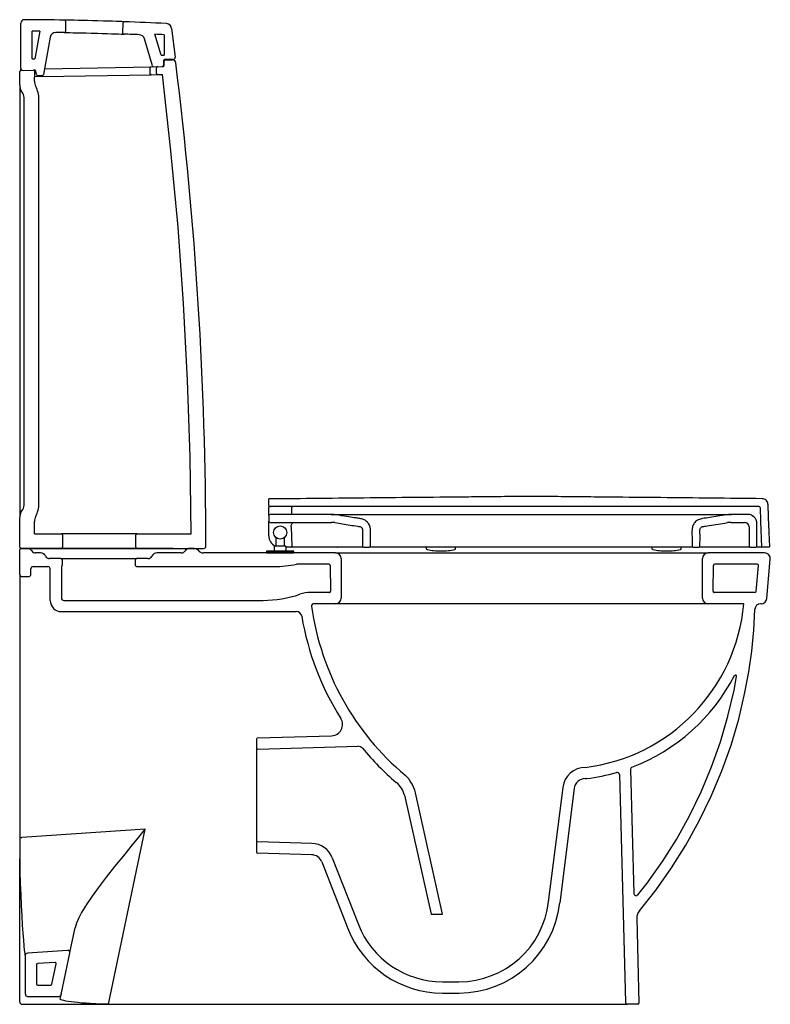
# Model space of a CAD drawing. Header units: millimetres. Extents: x 3643.629 to 3644.295, y 1712.119 to 1712.991.
import ezdxf

# ---------------------------------------------------------------- set-up
doc = ezdxf.new("R2010")
doc.units = ezdxf.units.MM
doc.layers.add('BLOCKS', color=3, linetype='Continuous')
doc.layers.add('SANINDUSA', color=3, linetype='Continuous')

msp = doc.modelspace()

# ---------------------------------------------------------------- linework, layer by layer
at = {"layer": 'BLOCKS'}
for p, q in [((3643.63041, 1712.94844), (3643.63053, 1712.98837)), ((3643.67004, 1712.98998), (3643.67001, 1712.98097)), ((3643.72101, 1712.97955), (3643.72104, 1712.98856)), ((3643.64043, 1712.95666), (3643.64051, 1712.98132)), ((3643.64729, 1712.98127), (3643.64288, 1712.95673)), ((3643.7548, 1712.95989), (3643.74927, 1712.97841)), ((3643.7575, 1712.97802), (3643.75744, 1712.95997)), ((3643.76413, 1712.98353), (3643.76716, 1712.95818)), ((3643.6565, 1712.97598), (3643.65053, 1712.94276)), ((3643.74719, 1712.95042), (3643.74002, 1712.97446)), ((3643.64043, 1712.95666), (3643.64288, 1712.95673)), ((3643.7548, 1712.95989), (3643.75744, 1712.95997)), ((3643.75693, 1712.95496), (3643.75691, 1712.95092)), ((3643.7576, 1712.95097), (3643.75749, 1712.95472)), ((3643.76517, 1712.95594), (3643.75793, 1712.95596)), ((3643.75849, 1712.95575), (3643.76482, 1712.95575)), ((3643.62947, 1712.93343), (3643.62947, 1712.94537)), ((3643.63044, 1712.94637), (3643.64147, 1712.94669)), ((3643.6425, 1712.94571), (3643.64265, 1712.94031)), ((3643.64424, 1712.94278), (3643.6437, 1712.94589)), ((3643.65146, 1712.94794), (3643.746, 1712.94964)), ((3643.7451, 1712.94361), (3643.74496, 1712.94861)), ((3643.74592, 1712.94964), (3643.75663, 1712.94994)), ((3643.74612, 1712.94264), (3643.75148, 1712.94279)), ((3643.7508, 1712.94377), (3643.75066, 1712.94877)), ((3643.75183, 1712.9428), (3643.75595, 1712.94292)), ((3643.64247, 1712.93689), (3643.64247, 1712.93971)), ((3643.64907, 1712.9409), (3643.64332, 1712.94074)), ((3643.64522, 1712.94196), (3643.64955, 1712.94194)), ((3643.64907, 1712.9409), (3643.74612, 1712.94264)), ((3643.62947, 1712.93343), (3643.62947, 1712.55007)), ((3643.63213, 1712.92614), (3643.63081, 1712.92843)), ((3643.63347, 1712.56235), (3643.63347, 1712.92114)), ((3643.64647, 1712.56235), (3643.64647, 1712.92114)), ((3643.63081, 1712.55507), (3643.63213, 1712.55735)), ((3643.62947, 1712.52375), (3643.62947, 1712.55007)), ((3643.64247, 1712.53575), (3643.64247, 1712.54661)), ((3643.64247, 1712.53575), (3643.66647, 1712.53575)), ((3643.73347, 1712.53575), (3643.66647, 1712.53575)), ((3643.66747, 1712.53475), (3643.66747, 1712.52375)), ((3643.73247, 1712.52375), (3643.73247, 1712.53475)), ((3643.73347, 1712.53575), (3643.78144, 1712.53575)), ((3643.62947, 1712.49975), (3643.62947, 1712.52175)), ((3643.63598, 1712.52275), (3643.63047, 1712.52275)), ((3643.63047, 1712.52275), (3643.73347, 1712.52275)), ((3643.64397, 1712.52275), (3643.63598, 1712.52275)), ((3643.64791, 1712.51875), (3643.64347, 1712.51875)), ((3643.75883, 1712.52275), (3643.64397, 1712.52275)), ((3643.73347, 1712.52275), (3643.79247, 1712.52275)), ((3643.77268, 1712.51875), (3643.75103, 1712.51875)), ((3643.7656, 1712.52275), (3643.75883, 1712.52275)), ((3643.7656, 1712.52275), (3643.78016, 1712.52275)), ((3643.78433, 1712.52275), (3643.78016, 1712.52275)), ((3643.90947, 1712.51875), (3643.79233, 1712.51875)), ((3643.90947, 1712.51875), (3644.23947, 1712.51875)), ((3644.28963, 1712.51875), (3644.23947, 1712.51875)), ((3643.64147, 1712.50675), (3643.65447, 1712.50675)), ((3643.66597, 1712.51375), (3643.65597, 1712.51375)), ((3643.66597, 1712.51375), (3643.73297, 1712.51375)), ((3643.66697, 1712.51275), (3643.66697, 1712.50775)), ((3643.73197, 1712.50775), (3643.73197, 1712.51275)), ((3643.74297, 1712.51375), (3643.73297, 1712.51375)), ((3643.73297, 1712.50675), (3643.84486, 1712.50675)), ((3643.84486, 1712.50675), (3643.85486, 1712.50675)), ((3643.90355, 1712.50875), (3643.87476, 1712.50875)), ((3643.90455, 1712.50776), (3643.90495, 1712.48476)), ((3643.91447, 1712.51375), (3643.91447, 1712.47875)), ((3644.23447, 1712.47875), (3644.23447, 1712.51375)), ((3644.24399, 1712.48476), (3644.24439, 1712.50776)), ((3644.28309, 1712.50875), (3644.24539, 1712.50875)), ((3644.28207, 1712.48466), (3644.28408, 1712.50766)), ((3644.29155, 1712.47831), (3644.29462, 1712.51331)), ((3643.62947, 1712.49975), (3643.62947, 1712.47843)), ((3643.63947, 1712.49975), (3643.63947, 1712.50475)), ((3643.65647, 1712.47675), (3643.65647, 1712.50475)), ((3643.66647, 1712.50642), (3643.66647, 1712.47875)), ((3643.63147, 1712.49775), (3643.63747, 1712.49775)), ((3643.90395, 1712.48375), (3643.88742, 1712.48375)), ((3644.27148, 1712.48375), (3644.24499, 1712.48375)), ((3644.28107, 1712.48375), (3644.27148, 1712.48375)), ((3643.62947, 1712.47843), (3643.62947, 1712.26675)), ((3643.66847, 1712.47675), (3643.84533, 1712.47675)), ((3643.90947, 1712.47375), (3643.89008, 1712.47375)), ((3644.23947, 1712.47375), (3643.90947, 1712.47375)), ((3644.27115, 1712.47375), (3644.23947, 1712.47375)), ((3644.28657, 1712.47375), (3644.28599, 1712.47375)), ((3643.66647, 1712.46675), (3643.87443, 1712.46675)), ((3643.8392, 1712.35374), (3643.8392, 1712.25375)), ((3643.8392, 1712.35374), (3643.83944, 1712.34575)), ((3643.84017, 1712.35477), (3643.9059, 1712.35674)), ((3643.84047, 1712.34478), (3643.92926, 1712.34744)), ((3644.17075, 1712.32692), (3644.17367, 1712.21695)), ((3644.16087, 1712.32237), (3644.16622, 1712.12069)), ((3644.00423, 1712.19875), (3643.98015, 1712.30618)), ((3644.1108, 1712.31101), (3644.09793, 1712.20949)), ((3644.12074, 1712.30988), (3644.10809, 1712.20859)), ((3643.97039, 1712.30399), (3643.99398, 1712.19875)), ((3643.74053, 1712.27397), (3643.63131, 1712.26669)), ((3643.70819, 1712.11875), (3643.74053, 1712.27397)), ((3643.62947, 1712.26675), (3643.62947, 1712.24777)), ((3643.88847, 1712.26128), (3643.84047, 1712.26272)), ((3643.83944, 1712.26175), (3643.8392, 1712.25375)), ((3643.62947, 1712.12075), (3643.62947, 1712.24776)), ((3643.88817, 1712.25128), (3643.84017, 1712.25272)), ((3643.89718, 1712.24493), (3643.92026, 1712.18595)), ((3643.90649, 1712.24857), (3643.92957, 1712.1896)), ((3643.99398, 1712.19875), (3644.00423, 1712.19875)), ((3644.17625, 1712.19496), (3644.17825, 1712.11977)), ((3643.67397, 1712.16458), (3643.67859, 1712.18654)), ((3643.67184, 1712.16657), (3643.63633, 1712.1642)), ((3643.63447, 1712.12775), (3643.63447, 1712.16221)), ((3643.66626, 1712.12733), (3643.67393, 1712.16417)), ((3644.00407, 1712.13875), (3644.01867, 1712.13875)), ((3643.63647, 1712.12575), (3643.6643, 1712.12574)), ((3643.66543, 1712.12336), (3643.66626, 1712.12733)), ((3644.00407, 1712.12875), (3644.01867, 1712.12875)), ((3643.63147, 1712.11875), (3643.70819, 1712.11875)), ((3643.70819, 1712.11875), (3644.01884, 1712.11875)), ((3644.01884, 1712.11875), (3644.06506, 1712.11875)), ((3644.06506, 1712.11875), (3644.16822, 1712.11875)), ((3644.17725, 1712.11875), (3644.16822, 1712.11875))]:
    msp.add_line(p, q, dxfattribs=at)
at = {"layer": 'BLOCKS', "flags": 128}
for points in [[(3643.72207, 1712.98955), (3643.72188, 1712.98956), (3643.72129, 1712.98958), (3643.71985, 1712.98963), (3643.71772, 1712.98971), (3643.71497, 1712.9898), (3643.71166, 1712.98991), (3643.7079, 1712.99003), (3643.70378, 1712.99016), (3643.69833, 1712.99032), (3643.69386, 1712.99044), (3643.68945, 1712.99055), (3643.6852, 1712.99065), (3643.68125, 1712.99074), (3643.67771, 1712.99082), (3643.67467, 1712.99088), (3643.67223, 1712.99092), (3643.67045, 1712.99095), (3643.6694, 1712.99097), (3643.66906, 1712.99098)], [(3643.76413, 1712.98353), (3643.76366, 1712.98514), (3643.76267, 1712.9865), (3643.7613, 1712.98746), (3643.75968, 1712.98791), (3643.75942, 1712.98793)], [(3643.66899, 1712.97998), (3643.66918, 1712.97998), (3643.67007, 1712.97996), (3643.67168, 1712.97993), (3643.67398, 1712.97989), (3643.67687, 1712.97983), (3643.6803, 1712.97976), (3643.68416, 1712.97967), (3643.68834, 1712.97958), (3643.69272, 1712.97947), (3643.69829, 1712.97931), (3643.70267, 1712.97919), (3643.70685, 1712.97906), (3643.71071, 1712.97894), (3643.71413, 1712.97883), (3643.71703, 1712.97873), (3643.71931, 1712.97865), (3643.72091, 1712.97859), (3643.7218, 1712.97856), (3643.72197, 1712.97855)], [(3643.75793, 1712.95596), (3643.75777, 1712.95595), (3643.75745, 1712.95584), (3643.75718, 1712.95563), (3643.757, 1712.95535), (3643.75694, 1712.95515), (3643.75693, 1712.95496)], [(3643.7678, 1712.95312), (3643.76751, 1712.95408), (3643.76691, 1712.9549), (3643.76608, 1712.95547), (3643.76511, 1712.95573), (3643.76482, 1712.95575)], [(3643.76517, 1712.95594), (3643.7658, 1712.95604), (3643.7664, 1712.95635), (3643.76685, 1712.95685), (3643.76712, 1712.95746), (3643.76717, 1712.95813), (3643.76716, 1712.95818)], [(3643.63044, 1712.94637), (3643.63042, 1712.94639), (3643.63041, 1712.94645), (3643.63039, 1712.94654), (3643.63038, 1712.94667), (3643.63038, 1712.94682), (3643.63037, 1712.94699), (3643.63037, 1712.94718), (3643.63038, 1712.94737)], [(3643.74496, 1712.94861), (3643.74497, 1712.94881), (3643.74502, 1712.949), (3643.74511, 1712.94917), (3643.74523, 1712.94933), (3643.74538, 1712.94945), (3643.74555, 1712.94955), (3643.74573, 1712.94961), (3643.74592, 1712.94964)], [(3643.74612, 1712.94264), (3643.74593, 1712.94265), (3643.74574, 1712.94271), (3643.74557, 1712.94279), (3643.74541, 1712.94291), (3643.74528, 1712.94306), (3643.74519, 1712.94323), (3643.74512, 1712.94342), (3643.7451, 1712.94361)], [(3643.78144, 1712.53575), (3643.78052, 1712.60382), (3643.77827, 1712.6718), (3643.77469, 1712.73971), (3643.76978, 1712.80753), (3643.76353, 1712.87526), (3643.75595, 1712.94292)], [(3643.64332, 1712.94074), (3643.6433, 1712.94074), (3643.64302, 1712.94066), (3643.64266, 1712.94033), (3643.64265, 1712.94031)], [(3643.66747, 1712.53475), (3643.66747, 1712.53476), (3643.66741, 1712.53509), (3643.66724, 1712.53538), (3643.66699, 1712.5356), (3643.6668, 1712.53569), (3643.66647, 1712.53575)], [(3643.73347, 1712.53575), (3643.73331, 1712.53573), (3643.73299, 1712.53563), (3643.73273, 1712.53542), (3643.73255, 1712.53514), (3643.73249, 1712.53493), (3643.73247, 1712.53475)], [(3643.66647, 1712.52275), (3643.66659, 1712.52275), (3643.6668, 1712.5228), (3643.66709, 1712.52297), (3643.66731, 1712.52322), (3643.66744, 1712.52353), (3643.66747, 1712.52375)], [(3643.73247, 1712.52375), (3643.73249, 1712.52356), (3643.7326, 1712.52324), (3643.73282, 1712.52299), (3643.73311, 1712.52281), (3643.73344, 1712.52275), (3643.73347, 1712.52275)], [(3643.78433, 1712.52275), (3643.78525, 1712.52264), (3643.78612, 1712.52232), (3643.7869, 1712.52182), (3643.78753, 1712.52115)], [(3644.17858, 1712.20164), (3644.19337, 1712.22031), (3644.20715, 1712.23976), (3644.21985, 1712.25992), (3644.23169, 1712.28123), (3644.24234, 1712.30319), (3644.25175, 1712.32568), (3644.25982, 1712.34842), (3644.26663, 1712.37158), (3644.27216, 1712.39507), (3644.27554, 1712.41337), (3644.27813, 1712.43181), (3644.27995, 1712.45034), (3644.28099, 1712.46892)], [(3644.17723, 1712.21576), (3644.18551, 1712.2262), (3644.19898, 1712.24521), (3644.21138, 1712.2649), (3644.22295, 1712.28574), (3644.23336, 1712.30719), (3644.24256, 1712.32918), (3644.25044, 1712.35139), (3644.2571, 1712.37403), (3644.26251, 1712.39701), (3644.26479, 1712.40936)], [(3643.74053, 1712.27397), (3643.74049, 1712.27392), (3643.7348, 1712.26696), (3643.7291, 1712.26), (3643.72131, 1712.25044), (3643.71361, 1712.24088), (3643.70611, 1712.23136), (3643.69897, 1712.22196), (3643.69358, 1712.21452), (3643.68862, 1712.2072), (3643.6843, 1712.2001), (3643.68181, 1712.19536), (3643.67985, 1712.1908), (3643.67859, 1712.18654)], [(3643.62947, 1712.26675), (3643.6295, 1712.26674), (3643.62961, 1712.26672), (3643.62977, 1712.26671), (3643.63, 1712.26671), (3643.63028, 1712.2667), (3643.6306, 1712.26669), (3643.63094, 1712.26669), (3643.63131, 1712.26669)], [(3643.62947, 1712.24776), (3643.62968, 1712.23669), (3643.62998, 1712.22593), (3643.63035, 1712.21567), (3643.63077, 1712.20603), (3643.63124, 1712.19708), (3643.63173, 1712.18898), (3643.63222, 1712.18181), (3643.6327, 1712.17563), (3643.63314, 1712.17056), (3643.63354, 1712.16663), (3643.63388, 1712.16391), (3643.63414, 1712.16246), (3643.63427, 1712.1622)], [(3643.63447, 1712.16221), (3643.63458, 1712.16287), (3643.63491, 1712.16346), (3643.63541, 1712.16391), (3643.63603, 1712.16416), (3643.63633, 1712.1642)], [(3643.66626, 1712.12733), (3643.66601, 1712.1267), (3643.66556, 1712.12619), (3643.66497, 1712.12586), (3643.6643, 1712.12574)], [(3643.70819, 1712.11875), (3643.70385, 1712.11885), (3643.69967, 1712.11899), (3643.69698, 1712.1191), (3643.69439, 1712.11922), (3643.6919, 1712.11936), (3643.68803, 1712.11962), (3643.68438, 1712.1199), (3643.68099, 1712.12021), (3643.67789, 1712.12053), (3643.67506, 1712.12088), (3643.67254, 1712.12124), (3643.67036, 1712.12161), (3643.66854, 1712.12199), (3643.66718, 1712.12234), (3643.66619, 1712.12269), (3643.66559, 1712.12303), (3643.66543, 1712.12336)], [(3643.62947, 1712.12075), (3643.62951, 1712.12037), (3643.62962, 1712.11999), (3643.6298, 1712.11965), (3643.63005, 1712.11935), (3643.63035, 1712.1191), (3643.6307, 1712.11891), (3643.63107, 1712.1188), (3643.63147, 1712.11875)]]:
    msp.add_lwpolyline(points, dxfattribs=at)
msp.add_lwpolyline([(3643.66068, 1712.15581), (3643.6454, 1712.15479, 0.394853), (3643.64447, 1712.15379), (3643.64447, 1712.14524), (3643.64447, 1712.13675, 0.414177), (3643.64547, 1712.13575), (3643.65698, 1712.13575, 0.355288), (3643.65796, 1712.13654), (3643.66172, 1712.1546)], format="xyb", dxfattribs=at)
at = {"layer": 'BLOCKS'}
for centre, radius, start, end in [((3643.63353, 1712.98836), 0.003, 89.75221, 179.8148), ((3643.62166, 1710.24243), 2.74896, 89.01203, 89.75221), ((3643.66904, 1712.98998), 0.001, 359.81504, 89.01234), ((3643.72204, 1712.98855), 0.001, 87.90642, 179.81446), ((3643.62166, 1710.24243), 2.74896, 87.12753, 87.90665), ((3643.62166, 1710.24243), 2.73896, 89.46381, 89.60561), ((3643.66142, 1712.9751), 0.005, 89.16634, 169.8148), ((3643.62166, 1710.24243), 2.73796, 89.0094, 89.16634), ((3643.66901, 1712.98098), 0.001, 269.00917, 359.81447), ((3643.72201, 1712.97955), 0.001, 179.81504, 267.90067), ((3643.62166, 1710.24243), 2.73796, 87.61845, 87.90038), ((3643.73522, 1712.97303), 0.005, 16.6188, 87.61845), ((3643.62166, 1710.24243), 2.73896, 87.15716, 87.32956), ((3643.75849, 1712.95475), 0.001, 90, 181.6188), ((3640.31027, 1712.52283), 3.48419, 0.03155, 7.09397), ((3643.63047, 1712.94537), 0.001, 91.6188, 180), ((3643.63241, 1712.94843), 0.002, 179.8148, 271.6188), ((3643.6415, 1712.94569), 0.001, 1.6188, 91.6188), ((3643.64272, 1712.94572), 0.001, 9.8148, 129.32165), ((3643.64523, 1712.94296), 0.001, 189.8148, 269.8148), ((3643.74815, 1712.9507), 0.001, 196.6188, 271.6188), ((3643.75166, 1712.9488), 0.001, 91.6188, 181.6188), ((3643.7518, 1712.9438), 0.001, 181.6188, 271.6188), ((3643.75591, 1712.95092), 0.001, 271.6188, 359.8148), ((3643.7566, 1712.95094), 0.001, 271.6188, 1.6188), ((3643.64165, 1712.94029), 0.001, 324.957, 1.6188), ((3643.65247, 1712.93689), 0.01, 180, 208.50351), ((3643.64955, 1712.94294), 0.001, 269.8148, 349.8148), ((3643.63947, 1712.93343), 0.01, 180, 210), ((3643.62347, 1712.92114), 0.01, 0, 30), ((3643.62347, 1712.92114), 0.023, 0, 28.50351), ((3643.62347, 1712.56235), 0.01, 330, 0), ((3643.62347, 1712.56235), 0.023, 331.49649, 0), ((3643.63947, 1712.55007), 0.01, 150, 180), ((3643.65247, 1712.54661), 0.01, 151.49649, 180), ((3643.79247, 1712.52475), 0.002, 270, 0.03285), ((3643.63047, 1712.52375), 0.001, 180, 270), ((3643.63047, 1712.52175), 0.001, 90, 180), ((3643.63598, 1712.51775), 0.005, 33.74899, 90), ((3643.64347, 1712.52275), 0.004, 213.74899, 270), ((3643.64791, 1712.51375), 0.005, 26.3878, 90), ((3643.65597, 1712.51775), 0.004, 206.3878, 270), ((3643.74297, 1712.51775), 0.004, 270, 333.6122), ((3643.75103, 1712.51375), 0.005, 90, 153.6122), ((3643.77268, 1712.52275), 0.004, 270, 326.25101), ((3643.78016, 1712.51775), 0.005, 90, 146.25101), ((3643.79233, 1712.52475), 0.006, 216.86935, 270), ((3643.90947, 1712.51375), 0.005, 0, 90), ((3644.23947, 1712.51375), 0.005, 90, 180), ((3644.28963, 1712.51375), 0.005, 355, 90), ((3643.64147, 1712.50475), 0.002, 90, 180), ((3643.65447, 1712.50475), 0.002, 0, 90), ((3643.66597, 1712.51275), 0.001, 0, 90), ((3643.66747, 1712.50642), 0.001, 138.59038, 180), ((3643.66597, 1712.50775), 0.001, 318.59038, 0), ((3643.73297, 1712.51275), 0.001, 90, 180), ((3643.73297, 1712.50775), 0.001, 180, 270), ((3643.85486, 1712.60675), 0.1, 270, 281.46265), ((3643.90355, 1712.50775), 0.001, 1, 90), ((3644.24539, 1712.50775), 0.001, 90, 179), ((3644.28309, 1712.50775), 0.001, 355, 90), ((3643.63147, 1712.49975), 0.002, 180, 270), ((3643.63747, 1712.49975), 0.002, 270, 0), ((3643.84533, 1712.57675), 0.1, 270, 288.88788), ((3643.88742, 1712.45375), 0.03, 90, 108.88788), ((3643.90395, 1712.48475), 0.001, 270, 1), ((3644.24499, 1712.48475), 0.001, 179, 270), ((3644.28107, 1712.48475), 0.001, 270, 355), ((3643.66647, 1712.47675), 0.01, 180, 270), ((3643.66847, 1712.47875), 0.002, 180, 270), ((3643.89008, 1712.47175), 0.002, 90, 187.97733), ((3643.90947, 1712.47875), 0.005, 270, 0), ((3644.11115, 1712.4882), 0.16065, 276.97977, 354.83671), ((3644.23947, 1712.47875), 0.005, 180, 270), ((3644.28599, 1712.46875), 0.005, 90, 177.98106), ((3644.28657, 1712.47875), 0.005, 270, 355), ((3643.87443, 1712.46175), 0.005, 9.7253, 90), ((3644.12427, 1712.50457), 0.23848, 187.97733, 230.02632), ((3644.12427, 1712.50457), 0.24848, 189.7253, 212.22309), ((3644.26381, 1712.40954), 0.001, 349.55038, 152.59094), ((3644.11078, 1712.4889), 0.17138, 290.94358, 332.59094), ((3643.9056, 1712.36674), 0.01, 271.71836, 32.22309), ((3643.8402, 1712.35377), 0.001, 91.71836, 181.71836), ((3643.84044, 1712.34578), 0.001, 181.71836, 271.71836), ((3643.92941, 1712.34244), 0.005, 39.76112, 91.71836), ((3644.12427, 1712.50457), 0.24848, 219.76112, 229.56208), ((3644.13067, 1712.30875), 0.02, 90, 173.51693), ((3644.11078, 1712.4889), 0.17138, 277.07635, 286.10425), ((3644.15887, 1712.32232), 0.002, 1.51979, 106.10425), ((3644.17275, 1712.32697), 0.002, 110.94358, 181.51979), ((3643.95088, 1712.29961), 0.02, 12.6341, 52.33235), ((3643.95088, 1712.29961), 0.03, 12.6341, 47.71754), ((3644.13067, 1712.30875), 0.01, 90, 173.51693), ((3644.13067, 1712.32875), 0.01, 270, 276.97977), ((3643.84044, 1712.26172), 0.001, 88.28164, 178.28164), ((3643.8402, 1712.25372), 0.001, 178.28164, 268.28164), ((3643.88787, 1712.24129), 0.02, 21.37062, 88.28164), ((3643.88787, 1712.24129), 0.01, 21.37062, 88.28164), ((3644.17567, 1712.21701), 0.002, 181.51979, 321.33504), ((3644.01867, 1712.21875), 0.08, 270, 353.51693), ((3644.01867, 1712.21875), 0.09, 270, 353.51693), ((3644.18625, 1712.19523), 0.01, 140.09329, 181.51979), ((3644.00407, 1712.21875), 0.09, 201.37062, 270), ((3644.00407, 1712.21875), 0.08, 201.37062, 270), ((3643.67197, 1712.16458), 0.002, 348.23171, 93.81407), ((3643.66074, 1712.15481), 0.001, 348.23171, 93.81407), ((3643.63647, 1712.12775), 0.002, 180, 269.99793), ((3644.16822, 1712.12075), 0.002, 181.51947, 270.00002), ((3644.17725, 1712.11975), 0.001, 270, 1.51979)]:
    msp.add_arc(centre, radius, start, end, dxfattribs=at)
at = {"layer": 'SANINDUSA'}
for p, q in [((3643.85029, 1712.56087), (3643.85029, 1712.56662)), ((3643.85029, 1712.56087), (3643.85029, 1712.55894)), ((3643.85029, 1712.55187), (3643.85029, 1712.55894)), ((3643.87812, 1712.56687), (3643.85054, 1712.56687)), ((3644.28456, 1712.55987), (3643.85129, 1712.55987)), ((3643.87029, 1712.55887), (3643.87029, 1712.55287)), ((3643.85029, 1712.55187), (3643.85029, 1712.54687)), ((3643.90543, 1712.55287), (3643.85129, 1712.55287)), ((3643.90543, 1712.55287), (3644.26015, 1712.55287)), ((3644.27479, 1712.55287), (3644.26015, 1712.55287)), ((3643.85029, 1712.54205), (3643.85029, 1712.54687)), ((3643.85029, 1712.53387), (3643.85029, 1712.54205)), ((3643.85129, 1712.54587), (3643.90567, 1712.54587)), ((3643.86996, 1712.54183), (3643.86996, 1712.54201)), ((3643.86996, 1712.54183), (3643.87055, 1712.52489)), ((3644.25992, 1712.54587), (3644.27179, 1712.54587)), ((3644.27579, 1712.54187), (3644.27579, 1712.52487)), ((3644.28279, 1712.52487), (3644.28279, 1712.54487)), ((3643.85539, 1712.52466), (3643.85539, 1712.52475)), ((3643.85539, 1712.52052), (3643.85539, 1712.52466)), ((3643.85549, 1712.52485), (3643.85549, 1712.52476)), ((3643.85637, 1712.53249), (3643.85637, 1712.52537)), ((3643.86422, 1712.52537), (3643.86422, 1712.53249)), ((3643.8651, 1712.52476), (3643.8651, 1712.52485)), ((3643.86519, 1712.52475), (3643.86519, 1712.52466)), ((3643.86519, 1712.52466), (3643.86519, 1712.52052)), ((3644.22528, 1712.52487), (3644.22529, 1712.52487)), ((3644.23229, 1712.52487), (3644.23228, 1712.52487)), ((3644.28279, 1712.52487), (3644.28278, 1712.52487)), ((3644.2866, 1712.52412), (3644.28678, 1712.52412)), ((3643.84812, 1712.52022), (3643.84812, 1712.51875)), ((3643.87247, 1712.52022), (3643.84812, 1712.52022)), ((3643.84812, 1712.51875), (3643.87247, 1712.51875)), ((3643.84832, 1712.52042), (3643.87227, 1712.52042)), ((3643.86882, 1712.52387), (3643.86519, 1712.52387)), ((3643.86971, 1712.52387), (3643.86882, 1712.52387)), ((3643.87239, 1712.52387), (3643.86971, 1712.52387)), ((3643.91137, 1712.52387), (3643.87239, 1712.52387)), ((3643.87247, 1712.51875), (3643.87247, 1712.52022)), ((3643.91073, 1712.52387), (3643.91102, 1712.52387)), ((3643.93429, 1712.52387), (3643.93929, 1712.52387)), ((3643.98979, 1712.52387), (3643.98979, 1712.52285)), ((3644.0024, 1712.52055), (3644.00318, 1712.52055)), ((3644.01579, 1712.52285), (3644.01579, 1712.52387)), ((3644.18979, 1712.52387), (3644.18979, 1712.52285)), ((3644.2024, 1712.52055), (3644.20318, 1712.52055)), ((3644.21579, 1712.52285), (3644.21579, 1712.52387)), ((3644.22629, 1712.52387), (3644.22628, 1712.52387)), ((3644.22629, 1712.52387), (3644.23129, 1712.52387)), ((3644.27679, 1712.52387), (3644.28179, 1712.52387)), ((3644.29353, 1712.52387), (3644.28703, 1712.52387))]:
    msp.add_line(p, q, dxfattribs=at)
at = {"layer": 'SANINDUSA', "flags": 128}
for points in [[(3644.28556, 1712.55891), (3644.28599, 1712.54672), (3644.28678, 1712.52412)], [(3644.29246, 1712.56205), (3644.29286, 1712.55053), (3644.29332, 1712.53722), (3644.29378, 1712.52413)]]:
    msp.add_lwpolyline(points, dxfattribs=at)
at = {"layer": 'SANINDUSA'}
msp.add_circle((3643.86029, 1712.53687), 0.00588, dxfattribs=at)
for centre, radius, start, end in [((3643.85054, 1712.56662), 0.00025, 90, 180), ((3643.85129, 1712.56087), 0.001, 180, 270), ((3643.87129, 1712.55887), 0.001, 90, 180), ((3643.85129, 1712.55187), 0.001, 90, 180), ((3643.90543, 1712.52287), 0.03, 81, 90), ((3644.26015, 1712.52287), 0.03, 90.92733, 99.01877), ((3644.26015, 1712.52287), 0.03, 90, 99), ((3644.26015, 1712.52286), 0.03001, 90.03676, 90.92709), ((3644.27479, 1712.54487), 0.008, 0, 90), ((3643.85129, 1712.54687), 0.001, 180, 270), ((3643.90567, 1712.52587), 0.02, 81, 90), ((3643.90567, 1712.52587), 0.02, 80.99329, 89.89168), ((3644.25992, 1712.52587), 0.02, 90, 99), ((3644.27179, 1712.54187), 0.004, 0, 90), ((3643.86029, 1712.53387), 0.01, 180, 244.15022), ((3643.85549, 1712.52475), 0.0001, 92.72146, 180), ((3643.86029, 1712.42377), 0.10119, 92.4939, 92.72146), ((3643.85587, 1712.52537), 0.0005, 272.4939, 0), ((3643.86029, 1712.42377), 0.10108, 87.50266, 92.49734), ((3643.86472, 1712.52537), 0.0005, 180, 267.5061), ((3643.86029, 1712.42377), 0.10119, 87.27854, 87.5061), ((3643.86509, 1712.52475), 0.0001, 0, 87.27854), ((3643.86962, 1712.5248), 0.000932, 275.55038, 5.15251), ((3643.93429, 1712.52487), 0.001, 180, 270), ((3643.93929, 1712.52487), 0.001, 270, 0), ((3644.22629, 1712.52487), 0.001, 180, 270), ((3644.23129, 1712.52487), 0.001, 270, 0), ((3644.27679, 1712.52487), 0.001, 180, 270), ((3644.28179, 1712.52487), 0.001, 270, 0), ((3643.84832, 1712.52022), 0.0002, 90, 180), ((3643.85549, 1712.52052), 0.0001, 180, 270), ((3643.86509, 1712.52052), 0.0001, 270, 0), ((3643.87227, 1712.52022), 0.0002, 0, 90), ((3643.99079, 1712.52285), 0.001, 180, 257.27198), ((3644.0024, 1712.57424), 0.05368, 257.27198, 270), ((3644.00318, 1712.57424), 0.05368, 270, 282.72802), ((3644.01479, 1712.52285), 0.001, 282.72802, 0), ((3644.19079, 1712.52285), 0.001, 180, 257.27198), ((3644.2024, 1712.57424), 0.05368, 257.27198, 270), ((3644.20318, 1712.57424), 0.05368, 270, 282.72802), ((3644.21479, 1712.52285), 0.001, 282.72802, 0)]:
    msp.add_arc(centre, radius, start, end, dxfattribs=at)
for points, knots in [([(3644.08279, 1712.56887), (3644.08279, 1712.56887), (3644.07885, 1712.56887), (3644.07097, 1712.56874), (3644.0552, 1712.56862), (3644.03589, 1712.56842), (3644.00552, 1712.56813), (3643.95306, 1712.56762), (3643.9081, 1712.56717), (3643.87812, 1712.56687)], [0, 0, 0, 0, 0.0000006, 0.0577698, 0.1155391, 0.2310775, 0.3409236, 0.5606158, 1, 1, 1, 1]), ([(3644.28746, 1712.56687), (3644.25748, 1712.56717), (3644.21252, 1712.56762), (3644.16006, 1712.56813), (3644.1297, 1712.56842), (3644.11038, 1712.56862), (3644.09461, 1712.56874), (3644.08673, 1712.56887), (3644.08279, 1712.56887), (3644.08279, 1712.56887)], [0, 0, 0, 0, 0.439384, 0.659076, 0.768922, 0.884461, 0.94223, 0.999999, 1, 1, 1, 1]), ([(3644.28556, 1712.55891), (3644.28555, 1712.55902), (3644.28552, 1712.55925), (3644.28533, 1712.55954), (3644.28507, 1712.55976), (3644.2848, 1712.55986), (3644.28462, 1712.55987), (3644.28456, 1712.55987)], [0, 0, 0, 0, 0.2195677, 0.4391321, 0.6587, 0.8782731, 1, 1, 1, 1]), ([(3644.29246, 1712.56205), (3644.29238, 1712.56261), (3644.29223, 1712.56373), (3644.29132, 1712.5652), (3644.29001, 1712.56628), (3644.28864, 1712.56681), (3644.28777, 1712.56686), (3644.28746, 1712.56687)], [0, 0, 0, 0, 0.219569, 0.439138, 0.658706, 0.878275, 1, 1, 1, 1]), ([(3643.94029, 1712.52487), (3643.94026, 1712.5278), (3643.94022, 1712.53172), (3643.94037, 1712.53663), (3643.9404, 1712.53958), (3643.93986, 1712.54266), (3643.93826, 1712.54554), (3643.93569, 1712.54785), (3643.9325, 1712.54907), (3643.9292, 1712.54952), (3643.92483, 1712.55015), (3643.91847, 1712.55119), (3643.91321, 1712.55202), (3643.91012, 1712.55251)], [0, 0, 0, 0, 0.174401, 0.233287, 0.29209, 0.349939, 0.417181, 0.484424, 0.551045, 0.616816, 0.682646, 0.814253, 1, 1, 1, 1]), ([(3644.25546, 1712.55251), (3644.25062, 1712.55174), (3644.24366, 1712.55065), (3644.23607, 1712.54942), (3644.23266, 1712.54891), (3644.23085, 1712.54822), (3644.22919, 1712.54719), (3644.22741, 1712.54553), (3644.22582, 1712.54302), (3644.22501, 1712.53858), (3644.22539, 1712.53304), (3644.22529, 1712.52811), (3644.22529, 1712.52539), (3644.22529, 1712.52487)], [0, 0, 0, 0, 0.29116, 0.419729, 0.457499, 0.496046, 0.533973, 0.573383, 0.639992, 0.7066, 0.838067, 0.969544, 1, 1, 1, 1]), ([(3643.86996, 1712.54201), (3643.87, 1712.54242), (3643.87007, 1712.54323), (3643.87052, 1712.54432), (3643.87114, 1712.54521), (3643.87185, 1712.54576), (3643.87232, 1712.54587), (3643.87253, 1712.54587), (3643.87253, 1712.54587)], [0, 0, 0, 0, 0.19827, 0.391199, 0.591568, 0.812836, 0.997777, 1, 1, 1, 1]), ([(3643.90879, 1712.54563), (3643.91327, 1712.54492), (3643.92002, 1712.54384), (3643.92717, 1712.54273), (3643.9302, 1712.54223), (3643.93132, 1712.54208), (3643.93225, 1712.54153), (3643.93292, 1712.54075), (3643.9333, 1712.53974), (3643.93333, 1712.53862), (3643.93327, 1712.53707), (3643.93333, 1712.53248), (3643.93331, 1712.52829), (3643.93329, 1712.52487)], [0, 0, 0, 0, 0.33352, 0.503256, 0.531698, 0.560179, 0.584883, 0.609588, 0.634292, 0.662758, 0.691436, 0.748789, 1, 1, 1, 1]), ([(3644.23229, 1712.52487), (3644.23234, 1712.52927), (3644.2324, 1712.53403), (3644.23226, 1712.53914), (3644.2324, 1712.54023), (3644.23295, 1712.54115), (3644.23372, 1712.54182), (3644.23565, 1712.54245), (3644.24259, 1712.54308), (3644.24991, 1712.54455), (3644.25596, 1712.5455), (3644.25679, 1712.54563)], [0, 0, 0, 0, 0.322812, 0.349858, 0.37731, 0.402017, 0.426723, 0.451429, 0.548937, 0.93863, 1, 1, 1, 1]), ([(3643.85549, 1712.52476), (3643.85549, 1712.52476), (3643.85549, 1712.52475), (3643.85554, 1712.52475), (3643.85563, 1712.52475), (3643.85575, 1712.52475), (3643.85584, 1712.52476), (3643.85589, 1712.52476)], [0, 0, 0, 0, 0.14237, 0.356595, 0.570911, 0.785449, 1, 1, 1, 1]), ([(3643.8647, 1712.52476), (3643.86473, 1712.52476), (3643.8648, 1712.52475), (3643.86491, 1712.52475), (3643.86501, 1712.52475), (3643.86508, 1712.52475), (3643.86509, 1712.52476), (3643.8651, 1712.52476)], [0, 0, 0, 0, 0.1423854, 0.3566065, 0.5709276, 0.7854676, 1, 1, 1, 1]), ([(3644.28678, 1712.52412), (3644.28678, 1712.52409), (3644.28679, 1712.52403), (3644.28683, 1712.52396), (3644.2869, 1712.5239), (3644.28697, 1712.52388), (3644.28701, 1712.52388), (3644.28703, 1712.52387)], [0, 0, 0, 0, 0.2195699, 0.4391412, 0.6587169, 0.8782919, 1, 1, 1, 1]), ([(3644.29353, 1712.52387), (3644.29356, 1712.52388), (3644.29361, 1712.52388), (3644.29369, 1712.52393), (3644.29375, 1712.52399), (3644.29378, 1712.52406), (3644.29378, 1712.52411), (3644.29378, 1712.52413)], [0, 0, 0, 0, 0.210028, 0.420061, 0.630111, 0.840156, 1, 1, 1, 1]), ([(3643.91912, 1712.52387), (3643.91844, 1712.52387), (3643.91709, 1712.52387), (3643.91429, 1712.52387), (3643.91233, 1712.52387), (3643.91137, 1712.52387)], [0, 0, 0, 0, 0.3401155, 0.6802361, 1, 1, 1, 1]), ([(3643.93412, 1712.52387), (3643.93148, 1712.52387), (3643.92617, 1712.52387), (3643.92148, 1712.52387), (3643.91912, 1712.52387)], [0, 0, 0, 0, 0.497908, 1, 1, 1, 1]), ([(3644.22593, 1712.52387), (3644.2257, 1712.52387), (3644.22518, 1712.52387), (3644.22323, 1712.52387), (3644.22036, 1712.52387), (3644.21662, 1712.52387), (3644.21208, 1712.52387), (3644.20683, 1712.52387), (3644.20094, 1712.52387), (3644.19404, 1712.52387), (3644.18606, 1712.52387), (3644.17695, 1712.52387), (3644.16728, 1712.52387), (3644.15645, 1712.52387), (3644.14441, 1712.52387), (3644.13116, 1712.52387), (3644.11756, 1712.52387), (3644.10408, 1712.52387), (3644.0908, 1712.52387), (3644.07781, 1712.52387), (3644.06543, 1712.52387), (3644.05371, 1712.52387), (3644.04269, 1712.52387), (3644.03191, 1712.52387), (3644.02142, 1712.52387), (3644.01127, 1712.52387), (3644.00146, 1712.52387), (3643.99163, 1712.52387), (3643.98194, 1712.52387), (3643.97257, 1712.52387), (3643.96437, 1712.52387), (3643.95738, 1712.52387), (3643.95155, 1712.52387), (3643.94675, 1712.52387), (3643.94307, 1712.52387), (3643.94057, 1712.52387), (3643.93943, 1712.52387), (3643.93933, 1712.52387), (3643.93929, 1712.52387)], [0, 0, 0, 0, 0.0192891, 0.0433159, 0.067353, 0.0912798, 0.1150482, 0.138901, 0.1627667, 0.1865526, 0.2150495, 0.2436474, 0.2722612, 0.3007799, 0.3352768, 0.3699043, 0.4045447, 0.4390594, 0.4711126, 0.5032119, 0.5352653, 0.5630404, 0.5908458, 0.6186186, 0.645901, 0.6732533, 0.7005969, 0.7278678, 0.7589153, 0.7900252, 0.8210548, 0.8486624, 0.8763311, 0.9039231, 0.9311444, 0.9584444, 0.9856554, 1, 1, 1, 1]), ([(3644.27679, 1712.52387), (3644.27674, 1712.52387), (3644.27663, 1712.52387), (3644.27566, 1712.52387), (3644.27388, 1712.52387), (3644.27102, 1712.52387), (3644.26731, 1712.52387), (3644.26277, 1712.52387), (3644.25715, 1712.52387), (3644.25032, 1712.52387), (3644.24215, 1712.52387), (3644.23581, 1712.52387), (3644.23201, 1712.52387), (3644.23147, 1712.52387)], [0, 0, 0, 0, 0.076049, 0.152099, 0.249465, 0.34726, 0.445226, 0.54307, 0.640479, 0.753605, 0.867252, 0.981136, 1, 1, 1, 1]), ([(3644.28703, 1712.52387), (3644.28699, 1712.52387), (3644.28689, 1712.52387), (3644.28585, 1712.52387), (3644.28421, 1712.52387), (3644.28258, 1712.52387), (3644.28197, 1712.52387)], [0, 0, 0, 0, 0.202021, 0.507929, 0.815142, 1, 1, 1, 1])]:
    msp.add_open_spline(points, degree=3, knots=knots, dxfattribs=at)

doc.saveas('drawing.dxf')
